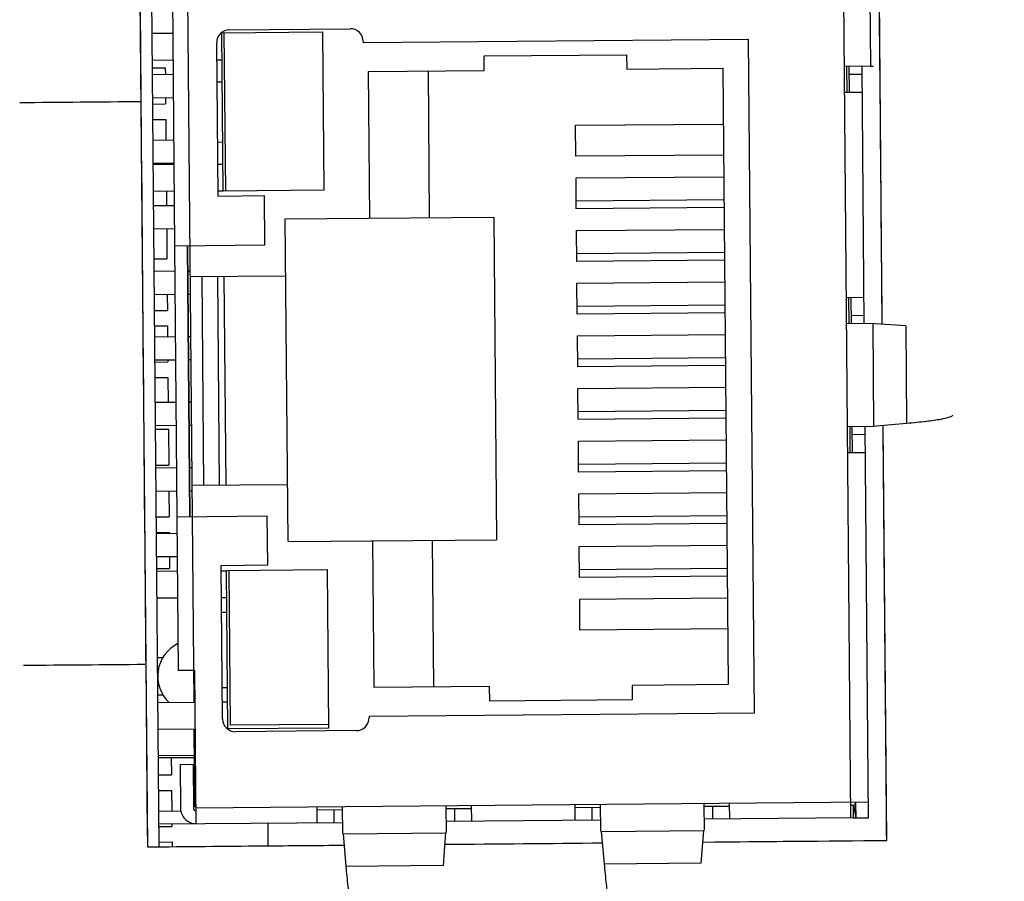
# Model space of a CAD drawing. Header units: inches. Extents: x 0 to 34, y 0 to 22.
# Tile 21 of 69: x 6.168 to 6.919, y 6.25 to 6.908. Entities that reach past the tile are written whole.
import ezdxf

# ---------------------------------------------------------------- set-up
doc = ezdxf.new("R2010")
doc.units = ezdxf.units.IN
doc.header["$LTSCALE"] = 1.87
doc.header["$MEASUREMENT"] = 0
doc.layers.get('0').update_dxf_attribs({"linetype": 'CONTINUOUS'})
doc.layers.add('DATUMCURVES', color=7, linetype='CONTINUOUS')
doc.layers.add('DIMENSIONS', color=7, linetype='CONTINUOUS')
doc.styles.get("Standard").update_dxf_attribs({"font": 'txt', "width": 0.8})
doc.dimstyles.new('DIMSTYLE_1', dxfattribs={"dimtxt": 0.125, "dimasz": 0.1875, "dimexe": 0.18, "dimexo": 0.0625, "dimgap": 0.09, "dimtad": 0, "dimtih": 1, "dimtoh": 1, "dimdec": 3, "dimzin": 4, "dimdsep": 46, "dimtxsty": 'STANDARD', "dimblk": '_FILLED', "dimblk1": '_FILLED', "dimblk2": '_FILLED', "dimcen": 0.09, "dimadec": 0, "dimazin": 0, "dimtp": 0.01, "dimtm": 0.01, "dimtfac": 1, "dimtdec": 3, "dimtofl": 0, "dimtmove": 0, "dimatfit": 3, "dimldrblk": '_FILLED', "dimfxl": 1, "dimtolj": 1, "dimtzin": 4, "dimarcsym": 0})

# ---------------------------------------------------------------- blocks, each defined once
blk = doc.blocks.new('_FILLED')
at = {"color": 0, "linetype": 'BYBLOCK'}
blk.add_solid([(0, 0), (-1, 0.1736), (-1, -0.1736)], dxfattribs=at)
blk = doc.blocks.new('*D2')
at = {"layer": 'DIMENSIONS', "color": 2, "linetype": 'CONTINUOUS'}
for p, q in [((6.62533, 11.36822), (10.55403, 11.36822)), ((10.42903, 11.36822), (10.42903, 9.18302)), ((10.42903, 4.65346), (10.42903, 8.93302)), ((7.01395, 4.65346), (10.55403, 4.65346))]:
    blk.add_line(p, q, dxfattribs=at)
at = {"layer": 'DIMENSIONS', "color": 2, "linetype": 'CONTINUOUS', "xscale": 0.1875, "yscale": 0.1875, "zscale": 0.1875}
for p, rotation in [((10.42903, 11.36822), 90), ((10.42903, 4.65346), 270)]:
    blk.add_blockref('_FILLED', p, dxfattribs=dict(at, rotation=rotation))
at = {"layer": 'DIMENSIONS', "color": 2, "linetype": 'CONTINUOUS', "width": 0.8}
for s, p in [('[', (10.34153, 8.99552)), (']', (11.04153, 8.99552)), ('6.715', (9.71653, 8.99552)), ('170.55', (10.44153, 8.99552))]:
    blk.add_text(s, height=0.125, dxfattribs=at).set_placement(p)

msp = doc.modelspace()

# ---------------------------------------------------------------- linework, layer by layer
at = {"color": 7, "linetype": 'CONTINUOUS'}
for p, q in [((6.82579, 6.67571), (6.81824, 7.5415)), ((6.25426, 7.53658), (6.26525, 6.27663)), ((6.27425, 6.27671), (6.26326, 7.53666)), ((6.79095, 7.52386), (6.80164, 6.29871)), ((6.30085, 6.38706), (6.29178, 7.42678)), ((6.28301, 7.07847), (6.286, 6.73517)), ((6.8171, 6.8721), (6.81641, 6.95083)), ((6.28459, 6.89717), (6.26884, 6.89704)), ((6.32171, 6.8975), (6.32199, 6.8975)), ((6.32199, 6.8977), (6.39876, 6.89837)), ((6.32304, 6.77684), (6.32199, 6.8977)), ((6.32501, 6.77685), (6.32396, 6.89771)), ((6.32787, 6.89991), (6.42, 6.90072)), ((6.39876, 6.89837), (6.39981, 6.77751)), ((6.31914, 6.77286), (6.31812, 6.88999)), ((6.42992, 6.89096), (6.42993, 6.89017)), ((6.42993, 6.89017), (6.72362, 6.89274)), ((6.72362, 6.89274), (6.72811, 6.37858)), ((6.52215, 6.87995), (6.63081, 6.8809)), ((6.52225, 6.86893), (6.52215, 6.87995)), ((6.63081, 6.8809), (6.6309, 6.86988)), ((6.28477, 6.8767), (6.26902, 6.87656)), ((6.31823, 6.87699), (6.32217, 6.87703)), ((6.81894, 6.87226), (6.81894, 6.8725)), ((6.26907, 6.87085), (6.27891, 6.87093)), ((6.28486, 6.86568), (6.26912, 6.86554)), ((6.27891, 6.87093), (6.27896, 6.86563)), ((6.43406, 6.86816), (6.52225, 6.86893)), ((6.43504, 6.75616), (6.43406, 6.86816)), ((6.47933, 6.86856), (6.48031, 6.75655)), ((6.6309, 6.86988), (6.70413, 6.87052)), ((6.70413, 6.87052), (6.70823, 6.40046)), ((6.8171, 6.8721), (6.79664, 6.87192)), ((6.79861, 6.87193), (6.79878, 6.85225)), ((6.80075, 6.85227), (6.80058, 6.87195)), ((6.80063, 6.86605), (6.81047, 6.86613)), ((6.81213, 6.67598), (6.81042, 6.87204)), ((6.8171, 6.8721), (6.81894, 6.87226)), ((6.31838, 6.86016), (6.32231, 6.8602)), ((6.79681, 6.85223), (6.81059, 6.85235)), ((6.28502, 6.84796), (6.26927, 6.84783)), ((6.26931, 6.84329), (6.27915, 6.84338)), ((6.27911, 6.84791), (6.27915, 6.84338)), ((6.26941, 6.83148), (6.27926, 6.83157)), ((6.27926, 6.83157), (6.27939, 6.81563)), ((6.59191, 6.82702), (6.7045, 6.828)), ((6.59211, 6.8034), (6.59191, 6.82702)), ((6.2853, 6.81568), (6.26955, 6.81554)), ((6.31878, 6.8143), (6.32271, 6.81433)), ((6.28545, 6.79796), (6.26971, 6.79783)), ((6.31892, 6.79747), (6.32286, 6.7975)), ((6.70471, 6.80438), (6.59211, 6.8034)), ((6.28546, 6.79718), (6.26971, 6.79704)), ((6.59226, 6.78686), (6.70485, 6.78784)), ((6.59246, 6.76324), (6.59226, 6.78686)), ((6.28564, 6.77671), (6.26989, 6.77657)), ((6.27973, 6.77665), (6.27983, 6.76563)), ((6.3191, 6.777), (6.32304, 6.77703)), ((6.39981, 6.77751), (6.32304, 6.77684)), ((6.35457, 6.77317), (6.31914, 6.77286)), ((6.3549, 6.73577), (6.35457, 6.77317)), ((6.705, 6.77013), (6.59241, 6.76915)), ((6.28574, 6.76568), (6.26999, 6.76555)), ((6.70506, 6.76422), (6.59246, 6.76324)), ((6.37047, 6.7556), (6.52952, 6.75698)), ((6.37262, 6.50954), (6.37047, 6.7556)), ((6.52952, 6.75698), (6.53167, 6.51093)), ((6.28589, 6.74797), (6.27014, 6.74783)), ((6.27999, 6.74792), (6.28018, 6.72527)), ((6.59261, 6.74671), (6.7052, 6.74769)), ((6.59281, 6.72309), (6.59261, 6.74671)), ((6.28617, 6.73517), (6.3549, 6.73577)), ((6.28797, 6.52849), (6.28617, 6.73517)), ((6.29765, 6.52857), (6.29584, 6.73526)), ((6.29587, 6.73526), (6.29768, 6.52857)), ((6.70535, 6.72997), (6.59276, 6.72899)), ((6.27034, 6.72518), (6.28018, 6.72527)), ((6.70541, 6.72407), (6.59281, 6.72309)), ((6.28617, 6.71568), (6.27042, 6.71555)), ((6.29798, 6.71579), (6.29601, 6.71577)), ((6.29802, 6.71165), (6.37085, 6.71229)), ((6.30673, 6.71173), (6.30812, 6.55229)), ((6.32028, 6.55239), (6.31888, 6.71184)), ((6.32361, 6.71188), (6.325, 6.55243)), ((6.59296, 6.70655), (6.70555, 6.70753)), ((6.59316, 6.68293), (6.59296, 6.70655)), ((6.28633, 6.69797), (6.27058, 6.69783)), ((6.28042, 6.69792), (6.28053, 6.6859)), ((6.29814, 6.69807), (6.29617, 6.69805)), ((6.81196, 6.69567), (6.79818, 6.69555)), ((6.80015, 6.69556), (6.80032, 6.67588)), ((6.80229, 6.6759), (6.80212, 6.69558)), ((6.27068, 6.68582), (6.28053, 6.6859)), ((6.70571, 6.68982), (6.59311, 6.68883)), ((6.70576, 6.68391), (6.59316, 6.68293)), ((6.81208, 6.68189), (6.80224, 6.6818)), ((6.27079, 6.67401), (6.28063, 6.67409)), ((6.28063, 6.67409), (6.2807, 6.66564)), ((6.79835, 6.67586), (6.81881, 6.67604)), ((6.81881, 6.67604), (6.82065, 6.6759)), ((6.81949, 6.5973), (6.81881, 6.67604)), ((6.82065, 6.6759), (6.82066, 6.67567)), ((6.84374, 6.67396), (6.82066, 6.67567)), ((6.84374, 6.67396), (6.84438, 6.59982)), ((6.28661, 6.66569), (6.27086, 6.66555)), ((6.29842, 6.66579), (6.29645, 6.66577)), ((6.59331, 6.66639), (6.7059, 6.66738)), ((6.59351, 6.64277), (6.59331, 6.66639)), ((6.28676, 6.64797), (6.27102, 6.64783)), ((6.28086, 6.64792), (6.28087, 6.64653)), ((6.29857, 6.64807), (6.29661, 6.64806)), ((6.70606, 6.64966), (6.59346, 6.64868)), ((6.27103, 6.64645), (6.28087, 6.64653)), ((6.70611, 6.64376), (6.59351, 6.64277)), ((6.27113, 6.63464), (6.28097, 6.63472)), ((6.28097, 6.63472), (6.28114, 6.61564)), ((6.59366, 6.62624), (6.70625, 6.62722)), ((6.59386, 6.60262), (6.59366, 6.62624)), ((6.28704, 6.61569), (6.2713, 6.61555)), ((6.29886, 6.61579), (6.29689, 6.61577)), ((6.70641, 6.60951), (6.59381, 6.60852)), ((6.70646, 6.6036), (6.59386, 6.60262)), ((6.2872, 6.59797), (6.27145, 6.59784)), ((6.27147, 6.59527), (6.28132, 6.59535)), ((6.28132, 6.59535), (6.28156, 6.5678)), ((6.29901, 6.59808), (6.29704, 6.59806)), ((6.81949, 6.5973), (6.79904, 6.59712)), ((6.80101, 6.59714), (6.80118, 6.57746)), ((6.80315, 6.57747), (6.80297, 6.59716)), ((6.81542, 6.29883), (6.81282, 6.59724)), ((6.82134, 6.59747), (6.81949, 6.5973)), ((6.82134, 6.59771), (6.84438, 6.59982)), ((6.82134, 6.59771), (6.82134, 6.59747)), ((6.82923, 6.28155), (6.82647, 6.59775)), ((6.59401, 6.58608), (6.7066, 6.58707)), ((6.80303, 6.59125), (6.81287, 6.59134)), ((6.59421, 6.56246), (6.59401, 6.58608)), ((6.79921, 6.57744), (6.81299, 6.57756)), ((6.27172, 6.56771), (6.28156, 6.5678)), ((6.28748, 6.56569), (6.27173, 6.56555)), ((6.29929, 6.56579), (6.29732, 6.56578)), ((6.70676, 6.56935), (6.59416, 6.56837)), ((6.70681, 6.56344), (6.59421, 6.56246)), ((6.37224, 6.55285), (6.29941, 6.55221)), ((6.28764, 6.54797), (6.27189, 6.54784)), ((6.28173, 6.54792), (6.2819, 6.52843)), ((6.29945, 6.54808), (6.29748, 6.54806)), ((6.59436, 6.54593), (6.70695, 6.54691)), ((6.59456, 6.52231), (6.59436, 6.54593)), ((6.27206, 6.52834), (6.2819, 6.52843)), ((6.28781, 6.52849), (6.28883, 6.41117)), ((6.28797, 6.52849), (6.3567, 6.52909)), ((6.35703, 6.49169), (6.3567, 6.52909)), ((6.70711, 6.52919), (6.59451, 6.52821)), ((6.70716, 6.52329), (6.59456, 6.52231)), ((6.27216, 6.51653), (6.282, 6.51662)), ((6.28792, 6.51569), (6.27217, 6.51555)), ((6.282, 6.51662), (6.28201, 6.51564)), ((6.37262, 6.50954), (6.53167, 6.51093)), ((6.43816, 6.3981), (6.43718, 6.5101)), ((6.48246, 6.5105), (6.48344, 6.3985)), ((6.59471, 6.50577), (6.7073, 6.50675)), ((6.59491, 6.48215), (6.59471, 6.50577)), ((6.28807, 6.49798), (6.27232, 6.49784)), ((6.28217, 6.49792), (6.28224, 6.48906)), ((6.3216, 6.49138), (6.35703, 6.49169)), ((6.32262, 6.37426), (6.3216, 6.49138)), ((6.2724, 6.48897), (6.28224, 6.48906)), ((6.28817, 6.48695), (6.27242, 6.48682)), ((6.32163, 6.48725), (6.32557, 6.48728)), ((6.32557, 6.48748), (6.40234, 6.48815)), ((6.32662, 6.36661), (6.32557, 6.48748)), ((6.32857, 6.36939), (6.32754, 6.48749)), ((6.40234, 6.48815), (6.40339, 6.36728)), ((6.70746, 6.48904), (6.59486, 6.48805)), ((6.70751, 6.48313), (6.59491, 6.48215)), ((6.32181, 6.46677), (6.32575, 6.46681)), ((6.28835, 6.46648), (6.2726, 6.46634)), ((6.59506, 6.46561), (6.70765, 6.4666)), ((6.59527, 6.44199), (6.59506, 6.46561)), ((6.32191, 6.45575), (6.32584, 6.45578)), ((6.70786, 6.44298), (6.59527, 6.44199)), ((6.27299, 6.4211), (6.27706, 6.42114)), ((6.30143, 6.41128), (6.28883, 6.41117)), ((6.30245, 6.29435), (6.30143, 6.41128)), ((6.70823, 6.40046), (6.635, 6.39982)), ((6.635, 6.39982), (6.6351, 6.3888)), ((6.27731, 6.39234), (6.27325, 6.3923)), ((6.30076, 6.39808), (6.30154, 6.39809)), ((6.32241, 6.39827), (6.32635, 6.39831)), ((6.52635, 6.39887), (6.43816, 6.3981)), ((6.52644, 6.38785), (6.52635, 6.39887)), ((6.27329, 6.38682), (6.30164, 6.38707)), ((6.3225, 6.38725), (6.32644, 6.38728)), ((6.6351, 6.3888), (6.52644, 6.38785)), ((6.72811, 6.37858), (6.43442, 6.37602)), ((6.40337, 6.37004), (6.32857, 6.36939)), ((6.43442, 6.37602), (6.43442, 6.37523)), ((6.27347, 6.36635), (6.30182, 6.3666)), ((6.30155, 6.30714), (6.30103, 6.36659)), ((6.32634, 6.36681), (6.32662, 6.36681)), ((6.40339, 6.36728), (6.32662, 6.36661)), ((6.42467, 6.36531), (6.33255, 6.3645)), ((6.27365, 6.34639), (6.3012, 6.34663)), ((6.27366, 6.3447), (6.30122, 6.34494)), ((6.2835, 6.34478), (6.28362, 6.33158)), ((6.29024, 6.33952), (6.30008, 6.33961)), ((6.29024, 6.33952), (6.29053, 6.30606)), ((6.30008, 6.33961), (6.30038, 6.30615)), ((6.27378, 6.3315), (6.28362, 6.33158)), ((6.27388, 6.31969), (6.28372, 6.31977)), ((6.28372, 6.31977), (6.28386, 6.30403)), ((6.81532, 6.31064), (6.30235, 6.30616)), ((6.68973, 6.30955), (6.68991, 6.2893)), ((6.70952, 6.29791), (6.70942, 6.30972)), ((6.80548, 6.31056), (6.80558, 6.29874)), ((6.27402, 6.30395), (6.29086, 6.3041)), ((6.30234, 6.30715), (6.30155, 6.30714)), ((6.39447, 6.30697), (6.39457, 6.29516)), ((6.39448, 6.305), (6.41417, 6.30517)), ((6.40739, 6.30511), (6.40747, 6.29527)), ((6.41433, 6.28689), (6.41415, 6.30714)), ((6.49289, 6.30783), (6.49307, 6.28758)), ((6.49291, 6.30586), (6.51259, 6.30603)), ((6.49977, 6.29608), (6.49969, 6.30592)), ((6.51268, 6.29619), (6.51257, 6.308)), ((6.59131, 6.30869), (6.59141, 6.29688)), ((6.59133, 6.30672), (6.61101, 6.30689)), ((6.60423, 6.30683), (6.60432, 6.29699)), ((6.61117, 6.28861), (6.61099, 6.30886)), ((6.68975, 6.30758), (6.70943, 6.30775)), ((6.69662, 6.29779), (6.69653, 6.30764)), ((6.80156, 6.30855), (6.80352, 6.30857)), ((6.80352, 6.30857), (6.80361, 6.29873)), ((6.80385, 6.3086), (6.80558, 6.29891)), ((6.2741, 6.29411), (6.41425, 6.29533)), ((6.28394, 6.29419), (6.28396, 6.29222)), ((6.35709, 6.29483), (6.35724, 6.27743)), ((6.6111, 6.29705), (6.49299, 6.29602)), ((6.80361, 6.29873), (6.68983, 6.29773)), ((6.80558, 6.29874), (6.81542, 6.29883)), ((6.27412, 6.29213), (6.28396, 6.29222)), ((6.41454, 6.2869), (6.41433, 6.28689)), ((6.41455, 6.28669), (6.49285, 6.28737)), ((6.41455, 6.28669), (6.4167, 6.26179)), ((6.49113, 6.26244), (6.49285, 6.28737)), ((6.49307, 6.28758), (6.49285, 6.28758)), ((6.61117, 6.28861), (6.6114, 6.28861)), ((6.61141, 6.2884), (6.68967, 6.28909)), ((6.61141, 6.2884), (6.6137, 6.26351)), ((6.68782, 6.26416), (6.68967, 6.28909)), ((6.68968, 6.2893), (6.68991, 6.2893)), ((6.27422, 6.28032), (6.28407, 6.28041)), ((6.28407, 6.28041), (6.2841, 6.27679)), ((6.49225, 6.27861), (6.61221, 6.27965)), ((6.68902, 6.28033), (6.82923, 6.28155)), ((6.26525, 6.27663), (6.41531, 6.27794)), ((6.68782, 6.26416), (6.6137, 6.26351)), ((6.49113, 6.26244), (6.4167, 6.26179))]:
    msp.add_line(p, q, dxfattribs=at)
for centre, radius, start, end in [((6.32796, 6.89007), 0.00984, 90.5, 180.5), ((6.42008, 6.89088), 0.00984, 0.5, 90.5), ((6.30068, 6.40694), 0.02756, 116.16238, 227.24476), ((6.33246, 6.37434), 0.00984, 180.5, 270.5), ((6.42458, 6.37515), 0.00984, 270.5, 0.5), ((6.80351, 6.31054), 0.00197, 270.5, 0.5), ((6.30235, 6.30616), 0.01181, 180.5, 270.5), ((6.30235, 6.30616), 0.00197, 180.5, 270.5), ((6.80351, 6.31054), 0.01181, 270.5, 280.09407)]:
    msp.add_arc(centre, radius, start, end, dxfattribs=at)
for points, knots in [([(6.84438, 6.59982), (6.84947, 6.60027), (6.8581, 6.60112), (6.86969, 6.60266), (6.87553, 6.60398), (6.87968, 6.60528), (6.87967, 6.6062)], [0, 0, 0, 0, 0.42353, 0.732831, 0.923786, 1, 1, 1, 1]), ([(6.4167, 6.26179), (6.41712, 6.2567), (6.41793, 6.2481), (6.41935, 6.23647), (6.42064, 6.23071), (6.42179, 6.2265), (6.42269, 6.2265)], [0, 0, 0, 0, 0.424474, 0.734281, 0.925156, 1, 1, 1, 1]), ([(6.6137, 6.26351), (6.61415, 6.25842), (6.615, 6.2498), (6.61655, 6.23821), (6.61787, 6.23237), (6.61918, 6.22822), (6.6201, 6.22823)], [0, 0, 0, 0, 0.423477, 0.732749, 0.923709, 1, 1, 1, 1])]:
    msp.add_open_spline(points, degree=3, knots=knots, dxfattribs=at)
for points in [[(6.41454, 6.2869), (6.41454, 6.28683), (6.41455, 6.28676), (6.41455, 6.28669)], [(6.49285, 6.28737), (6.49285, 6.28744), (6.49285, 6.28751), (6.49285, 6.28758)], [(6.6114, 6.28861), (6.6114, 6.28854), (6.61141, 6.28847), (6.61141, 6.2884)], [(6.68967, 6.28909), (6.68968, 6.28916), (6.68968, 6.28923), (6.68968, 6.2893)]]:
    msp.add_open_spline(points, degree=3, dxfattribs=at)
at = {"layer": 'DATUMCURVES', "color": 40, "linetype": 'CONTINUOUS'}
for points, knots in [([(6.25426, 7.53659, 1.13017), (6.25483, 7.47097, 1.13017), (6.2585, 7.05099, 1.13017), (6.26216, 6.63101, 1.13017), (6.26525, 6.27665, 1.13017)], [0, 0, 0, 0, 0.15625, 1, 1, 1, 1]), ([(6.82924, 6.28157, 1.13017), (6.82867, 6.34719, 1.13017), (6.82775, 6.45258, 1.13017), (6.82683, 6.55798, 1.13017), (6.82648, 6.59775, 1.13017)], [0, 0, 0, 0, 0.622633, 1, 1, 1, 1]), ([(6.26525, 6.27665, 1.13017), (6.29463, 6.2769, 1.13017), (6.34464, 6.27734, 1.13017), (6.39466, 6.27777, 1.13017), (6.4153, 6.27795, 1.13017)], [0, 0, 0, 0, 0.587289, 1, 1, 1, 1])]:
    msp.add_open_spline(points, degree=3, knots=knots, dxfattribs=at)
for points in [[(6.8258, 6.67571, 1.13017), (6.825, 6.76731, 1.13017), (6.8242, 6.85891, 1.13017), (6.8234, 6.95051, 1.13017)], [(6.16786, 6.84445, 1.13017), (6.19868, 6.84472, 1.13017), (6.22951, 6.84499, 1.13017), (6.26033, 6.84526, 1.13017)], [(6.17072, 6.41518, 1.13017), (6.20155, 6.41544, 1.13017), (6.23237, 6.41571, 1.13017), (6.2632, 6.41598, 1.13017)], [(6.49225, 6.27863, 1.13017), (6.53223, 6.27898, 1.13017), (6.57222, 6.27932, 1.13017), (6.61221, 6.27967, 1.13017)], [(6.68902, 6.28034, 1.13017), (6.73576, 6.28075, 1.13017), (6.7825, 6.28116, 1.13017), (6.82924, 6.28157, 1.13017)]]:
    msp.add_open_spline(points, degree=3, dxfattribs=at)

# ---------------------------------------------------------------- dimensions: what is measured, and where the dimension line sits
at = {"layer": 'DIMENSIONS', "color": 2, "linetype": 'CONTINUOUS'}
dim = msp.add_linear_dim(base=(10.42903, 4.65346), p1=(6.62533, 11.36822), p2=(7.01395, 4.65346), angle=270, dimstyle='DIMSTYLE_1', dxfattribs=at)
dim.commit()
dim.dimension.update_dxf_attribs({"geometry": '*D2', "text_midpoint": (10.42903, 9.05802), "dimtype": 160})

doc.saveas('drawing.dxf')
